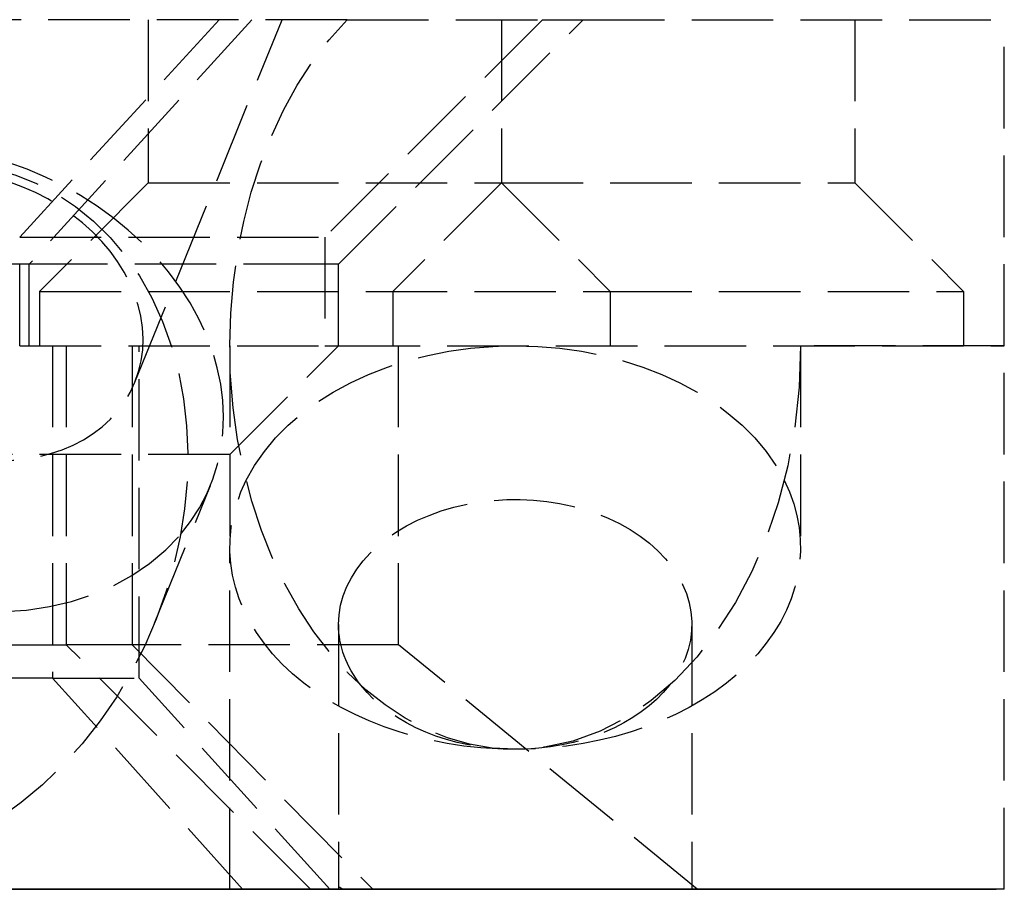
# Model space of a CAD drawing. Header units: millimetres. Extents: x -25 to 25, y -0.2 to 16.
import ezdxf

# ---------------------------------------------------------------- set-up
doc = ezdxf.new("R2010")
doc.units = ezdxf.units.MM
doc.header["$LTSCALE"] = 10
doc.linetypes.add('ALLCAD_Strich', pattern=[0.2, 0.15, -0.05])
doc.layers.add('BESCH_KONT_sich_schn_ansi_2d', color=40, linetype='Continuous')
doc.layers.add('BESCH_KONT_sich_schn_grun_2d', color=10, linetype='Continuous')

msp = doc.modelspace()

# ---------------------------------------------------------------- linework, layer by layer
at = {"layer": 'BESCH_KONT_sich_schn_ansi_2d', "linetype": 'ALLCAD_Strich'}
for p, q in [((25, 0), (-25.00000000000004, 0)), ((-12.58732918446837, 0, -150), (12.58732918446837, 0, -150)), ((6.883064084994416, 0, -32.97883010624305), (12.49999999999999, 0, -20)), ((10.55403159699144, 0, -34.56753949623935), (6.883064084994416, 0, -32.97883010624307)), ((12.75000000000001, 0, -20.40317049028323), (7.057798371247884, 0, -32.95155933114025)), ((11.15587484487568, 0, -34.81052926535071), (7.05779837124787, 0, -32.95155933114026)), ((10.98492488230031, 0, -119.4243044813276), (7.489721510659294, 0, -119.6074803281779)), ((7.489721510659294, 0, -119.6074803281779), (9.082525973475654, 0, -150)), ((10.99799094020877, 0, -119.6736197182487), (7.739378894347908, 0, -119.8443963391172)), ((8.952912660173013, 0, -143.0000000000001), (7.739378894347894, 0, -119.8443963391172)), ((8.587946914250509, 0, -5.631038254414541), (9.719855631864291, 0, -4.424827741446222)), ((8.952912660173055, 0, -143.0000000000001), (12.16255529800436, 0, -141.8948314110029)), ((12.48482442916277, 0, -148.0440927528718), (8.952912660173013, 0, -143.0000000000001)), ((9.108641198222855, 0, -4.115468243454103), (11.31883282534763, 0, -11.57695012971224)), ((9.97548179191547, 0), (10.56097716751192, 0, -1.976599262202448)), ((16.49999999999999, 0, -20.82842712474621), (10.55403159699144, 0, -34.56753949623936)), ((10.75, 0), (10.75, 0, -3.712310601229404)), ((10.74999999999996, 0, -120), (10.74999999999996, 0, -123.7123106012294)), ((10.74999999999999, 0, -60.00000000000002), (10.74999999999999, 0, -63.71231060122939)), ((10.98492488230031, 0, -119.4243044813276), (12.58732918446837, 0, -150)), ((12.23321180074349, 0, -119.608884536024), (10.99799094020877, 0, -119.6736197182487)), ((11.15587484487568, 0, -34.8105292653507), (17.25000000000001, 0, -21.37610492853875)), ((12.16255529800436, 0, -141.8948314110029), (13.37921364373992, 0, -141.4759023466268)), ((12.23321180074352, 0, -119.608884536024), (12.75944062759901, 0, -129.6499287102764)), ((13.85436542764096, 0, -150), (12.48482442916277, 0, -148.0440927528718)), ((12.49999999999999, 0, -20), (12.5, 0, -5.533985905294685)), ((12.5, 0, -3.533985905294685), (12.5, 0, -5.533985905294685)), ((16.49999999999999, 0, -20.82842712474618), (12.49999999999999, 0, -20)), ((13.85436542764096, 0, -150), (12.58732918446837, 0, -150)), ((12.74999999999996, 0, -125.1265241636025), (12.74999999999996, 0, -129.9736310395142)), ((12.74999999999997, 0, -65.12652416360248), (12.74999999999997, 0, -70.00000000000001)), ((12.75, 0, -5.12652416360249), (12.75, 0, -10.00000000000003)), ((12.75000000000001, 0), (12.75000000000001, 0, -5.126524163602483)), ((12.75000000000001, 0, -10.00000000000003), (12.75000000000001, 0, -20.40317049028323)), ((12.75000000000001, 0, -20.40317049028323), (17.25000000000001, 0, -21.37610492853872)), ((12.83134035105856, 0, -131.021857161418), (13.37921364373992, 0, -141.4759023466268)), ((13.37921364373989, 0, -141.4759023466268), (19.34785107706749, 0, -150)), ((19.34785107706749, 0, -150), (13.85436542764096, 0, -150)), ((16.49999999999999, 0, -1.39087274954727), (16.49999999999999, 0, -20.82842712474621)), ((17.25000000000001, 0, -21.37610492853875), (17.25000000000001, 0)), ((19.24999999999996, 0, -125.1265241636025), (19.24999999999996, 0, -130)), ((19.24999999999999, 0, -65.12652416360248), (19.24999999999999, 0, -70.00000000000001)), ((19.25, 0, -5.12652416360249), (19.25, 0, -10.00000000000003)), ((19.34785107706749, 0, -150), (24.99999999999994, 0, -150)), ((21.24999999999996, 0, -120), (21.24999999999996, 0, -123.7123106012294)), ((21.24999999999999, 0, -60.00000000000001), (21.24999999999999, 0, -63.71231060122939)), ((21.25, 0), (21.25, 0, -3.712310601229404)), ((24.99999999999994, 0, -150.0000000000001), (25, 0))]:
    msp.add_line(p, q, dxfattribs=at)
at = {"layer": 'BESCH_KONT_sich_schn_ansi_2d', "linetype": 'ALLCAD_Strich', "extrusion": (0, -1, 0)}
for centre, radius in [((7.499999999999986, -50.00000000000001), 5.25), ((12.5, -45.00000000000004), 3.25)]:
    msp.add_circle(centre, radius, dxfattribs=at)
at = {"layer": 'BESCH_KONT_sich_schn_ansi_2d', "linetype": 'ALLCAD_Strich', "extrusion": (0, 1, 0)}
for centre, radius in [((-7.499999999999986, -50.00000000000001), 3.25), ((-12.5, -100), 5.25), ((-12.5, -100), 3.25)]:
    msp.add_circle(centre, radius, dxfattribs=at)
for centre, radius, start, end in [((7.105427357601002e-14, -120.2500000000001), 12.25000000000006, 2.999999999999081, 177.0000000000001), ((1.4210854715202e-14, -30.00000000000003), 11.49999999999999, 203.4018390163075, 336.5981609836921), ((1.4210854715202e-14, -120), 7.5, 2.999999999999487, 176.9999999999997), ((-1.4210854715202e-14, -29.75000000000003), 7.750000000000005, 204.4000000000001, 335.5999999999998), ((-12.50000000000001, -45.00000000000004), 5.250000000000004, 340.5242570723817, 180), ((-12.49999999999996, -45.00000000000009), 5.249999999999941, 289.4757429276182, 340.5242570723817), ((-12.50000000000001, -45.00000000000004), 5.249999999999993, 180, 289.475742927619), ((-19, -70.00000000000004), 5.25, 180, 32.85555713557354), ((-18.99999999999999, -125), 5.250000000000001, 344.149450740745, 180), ((-19.00000000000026, -124.9999999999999), 5.250000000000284, 338.4166798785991, 344.1494507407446), ((-18.99999999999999, -125), 5.25, 180, 338.4166798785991), ((-19.00000000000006, -70.00000000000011), 5.250000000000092, 32.85555713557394, 60.31916626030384), ((-18.99999999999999, -125), 3.25, 0, 313.7445763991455), ((-19.00000000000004, -125), 3.25000000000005, 352.6694148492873, 0), ((-19.00000000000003, -125), 3.250000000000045, 313.7445763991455, 352.6694148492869), ((-19.00000000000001, -70.00000000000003), 5.249999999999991, 60.31916626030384, 180)]:
    msp.add_arc(centre, radius, start, end, dxfattribs=at)
at = {"layer": 'BESCH_KONT_sich_schn_ansi_2d', "linetype": 'ALLCAD_Strich', "extrusion": (0, -1, 0)}
for centre, radius, start, end in [((1.4210854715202e-14, -29.75000000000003), 12.25000000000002, 204.4000000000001, 335.5999999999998), ((-1.4210854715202e-14, -120.0000000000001), 11.00000000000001, 3.000000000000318, 177.0000000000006), ((-5.684341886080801e-14, -120.2500000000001), 7.749999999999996, 3.000000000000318, 177.0000000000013), ((19, -70.00000000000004), 3.25, 180, 112.6198649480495), ((19, -70.00000000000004), 3.249999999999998, 117.1105994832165, 180), ((18.99999999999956, -69.99999999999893), 3.249999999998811, 112.6198649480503, 117.1105994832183)]:
    msp.add_arc(centre, radius, start, end, dxfattribs=at)
for centre, major_axis, ratio, start_param, end_param in [((5.527173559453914, 0, -3.467679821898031), (-5.033803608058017, 0, -1.491080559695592), 0.5735764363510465, -6.75989230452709, -0.4767069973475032), ((15.99999999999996, 0, -120), (2.857568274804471e-15, 0, 7.424621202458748), 0.7071067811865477, -2.69611032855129, 2.69611032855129), ((15.99999999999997, 0, -60.00000000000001), (2.857568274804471e-15, 0, 7.424621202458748), 0.7071067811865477, -2.696110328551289, 2.696110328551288), ((16, 0, -3.712310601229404), (-5.250000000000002, 0), 0.7071067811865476, -1.570796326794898, 1.570796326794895), ((15.99999999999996, 0, -123.7123106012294), (5.25, 0), 0.7071067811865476, -1.570796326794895, 4.712388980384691), ((15.99999999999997, 0, -63.71231060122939), (5.25, 0), 0.7071067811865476, -1.570796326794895, 4.712388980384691), ((16, 0), (2.857568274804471e-15, 0, 7.424621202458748), 0.7071067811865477, 2.411864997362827, 2.696110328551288), ((16.00000000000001, 0, -5.126524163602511), (-3.250000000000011, 0), 0.7071067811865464, -2.664535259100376e-15, 0.7850855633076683), ((15.99999999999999, 0, -5.126524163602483), (3.250000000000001, 0), 0.7071067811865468, -0.7850855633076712, 3.141592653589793), ((16, 0, 5.999999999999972), (2.857568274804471e-15, 0, 7.424621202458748), 0.7071067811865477, 2.511753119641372, 3.236975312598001), ((16, 0, -5.126524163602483), (3.250000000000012, 0), 0.7071067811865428, -2.356507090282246, -0.7850855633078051), ((16, 0), (2.857568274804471e-15, 0, 7.424621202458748), 0.7071067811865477, 2.696110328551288, 3.141592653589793), ((15.99999999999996, 0, -120), (2.857568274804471e-15, 0, 7.424621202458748), 0.7071067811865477, 2.69611032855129, 3.141592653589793), ((15.99999999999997, 0, -60.00000000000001), (2.857568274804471e-15, 0, 7.424621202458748), 0.7071067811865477, 2.696110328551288, 3.141592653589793), ((16, 0), (2.857568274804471e-15, 0, 7.424621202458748), 0.7071067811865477, -3.141592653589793, -2.696110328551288), ((15.99999999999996, 0, -120), (2.857568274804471e-15, 0, 7.424621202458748), 0.7071067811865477, -3.141592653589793, -2.69611032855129), ((15.99999999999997, 0, -60.00000000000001), (2.857568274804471e-15, 0, 7.424621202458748), 0.7071067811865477, -3.141592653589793, -2.696110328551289), ((16, 0, -3.712310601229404), (5.250000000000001, 0), 0.7071067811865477, -1.570796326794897, 1.570796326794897), ((16, 0), (2.857568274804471e-15, 0, 7.424621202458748), 0.7071067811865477, -2.696110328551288, -1.570796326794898)]:
    msp.add_ellipse(centre, major_axis=major_axis, ratio=ratio, start_param=start_param, end_param=end_param, dxfattribs=at)
at = {"layer": 'BESCH_KONT_sich_schn_ansi_2d', "linetype": 'ALLCAD_Strich', "extrusion": (0, 1, 0)}
for centre, major_axis, ratio, start_param, end_param in [((5.992477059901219, 0, -5.038518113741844), (3.116164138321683, 0, 0.9230498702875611), 0.5735764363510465, -5.80647830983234, 0.4767069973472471), ((16, 0, -10.00000000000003), (1.76897083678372e-15, 0, 4.596194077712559), 0.7071067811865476, -3.141592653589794, 3.141592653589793), ((16, 0, 5.499999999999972), (3.712310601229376, 0, 8.962310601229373), 0.414213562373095, 2.260811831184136, 3.085922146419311), ((15.99999999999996, 0, -133.0577658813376), (2.34026232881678, 0, -5.251468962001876), 0.4294309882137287, 2.150514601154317, 2.450954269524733), ((15.99999999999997, 0, -70.00000000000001), (1.76897083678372e-15, 0, 4.596194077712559), 0.7071067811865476, -3.141592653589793, 3.141592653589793), ((15.99999999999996, 0, -125.1265241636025), (-3.25, 0), 0.7071067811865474, -8.881784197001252e-16, 3.926678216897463), ((15.99999999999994, 0, -125.1265241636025), (-3.249999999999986, 0), 0.7071067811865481, -0.7850855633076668, 9.43689570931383e-15), ((15.99999999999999, 0, -65.12652416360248), (-3.250000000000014, 0), 0.7071067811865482, 0, 3.926678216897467), ((15.99999999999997, 0, -65.1265241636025), (-3.249999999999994, 0), 0.7071067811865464, -0.785085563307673, -8.881784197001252e-16), ((15.99999999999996, 0, -130), (1.76897083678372e-15, 0, 4.596194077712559), 0.7071067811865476, -1.494557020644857, 4.488188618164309), ((15.99999999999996, 0, -125.1265241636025), (-3.249999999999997, 0), 0.7071067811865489, -2.356507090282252, -0.7850855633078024), ((15.99999999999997, 0, -65.1265241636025), (-3.249999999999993, 0), 0.7071067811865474, -2.356507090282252, -0.7850855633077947)]:
    msp.add_ellipse(centre, major_axis=major_axis, ratio=ratio, start_param=start_param, end_param=end_param, dxfattribs=at)
at = {"layer": 'BESCH_KONT_sich_schn_ansi_2d', "linetype": 'ALLCAD_Strich', "extrusion": (0, -0.9999999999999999, 0)}
msp.add_ellipse((8.20266868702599, 0, -12.49999999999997), major_axis=(-1.609288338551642, 0, 5.432866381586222), ratio=0.5735764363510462, start_param=-3.141592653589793, end_param=3.141592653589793, dxfattribs=at)
at = {"layer": 'BESCH_KONT_sich_schn_grun_2d', "linetype": 'ALLCAD_Strich'}
for p, q in [((12.90767078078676, 16), (-12.9076707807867, 15.99999999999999)), ((10.55403159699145, 16), (6.883064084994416, 12)), ((11.1558748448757, 16), (7.057798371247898, 11.5)), ((9.00415885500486, 9.329437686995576), (11.70984531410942, 16)), ((9.250000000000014, 16), (9.250000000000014, 13)), ((16.5, 16), (12.50000000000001, 12)), ((12.75000000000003, 11.49999999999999), (17.25000000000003, 16)), ((12.90767078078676, 16), (16.5, 16)), ((15.75000000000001, 16), (15.75000000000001, 13)), ((16.5, 16), (17.25000000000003, 16)), ((17.25000000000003, 16), (25.00000000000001, 16)), ((22.25000000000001, 16), (22.25000000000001, 13)), ((25.00000000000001, 10), (25.00000000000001, 16)), ((9.250000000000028, 12.99999999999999), (7.250000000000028, 11)), ((9.250000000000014, 12.99999999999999), (15.75000000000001, 12.99999999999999)), ((15.75000000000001, 12.99999999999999), (13.75000000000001, 11)), ((15.75000000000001, 12.99999999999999), (22.25000000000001, 12.99999999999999)), ((15.75000000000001, 12.99999999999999), (17.75000000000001, 11)), ((22.25000000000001, 12.99999999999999), (24.25000000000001, 11)), ((-6.88306408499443, 11.99999999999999), (6.88306408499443, 12)), ((6.88306408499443, 10), (6.883064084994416, 12)), ((6.88306408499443, 12), (12.5, 12)), ((12.50000000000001, 12), (12.50000000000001, 10)), ((7.057798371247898, 11.49999999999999), (-7.057798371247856, 11.49999999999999)), ((12.5, 11.49999999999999), (7.057798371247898, 11.49999999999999)), ((7.057798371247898, 10), (7.057798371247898, 11.5)), ((12.75000000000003, 11.49999999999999), (12.5, 11.49999999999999)), ((12.75000000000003, 10), (12.75000000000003, 11.49999999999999)), ((7.250000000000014, 11), (17.75000000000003, 11)), ((7.250000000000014, 11), (7.250000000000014, 10)), ((13.75000000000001, 11), (13.75000000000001, 10)), ((17.75000000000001, 11), (24.25000000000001, 11)), ((17.75000000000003, 11), (17.75000000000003, 10)), ((24.25000000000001, 11), (24.25000000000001, 10)), ((-6.88306408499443, 9.999999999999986), (6.88306408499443, 10)), ((6.88306408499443, 10), (12.5, 10)), ((7.489721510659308, 10), (7.489721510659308, 3.887143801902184)), ((7.739378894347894, 10), (7.739378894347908, 4.5)), ((8.952912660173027, 10), (8.952912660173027, 4.499999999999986)), ((9.082525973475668, 3.88714380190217), (9.082525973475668, 10)), ((10.75000000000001, 10.00000000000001), (10.75000000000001, 6.287689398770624)), ((10.75, 8), (12.75, 10)), ((12.50000000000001, 10), (12.75000000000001, 10)), ((12.75000000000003, 10), (25.00000000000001, 10)), ((13.85436542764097, 4.499999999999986), (13.85436542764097, 10)), ((25.00000000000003, 10), (21.25000000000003, 10)), ((21.25000000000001, 10), (21.25000000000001, 6.287689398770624)), ((25.00000000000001, 0), (25.00000000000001, 10)), ((10.75, 8), (4.25, 8)), ((9.365024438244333, 4.898159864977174), (10.39219799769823, 7.430539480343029)), ((10.75, 0), (10.75, 6.287689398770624)), ((12.75000000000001, 4.873475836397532), (12.75000000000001, 0)), ((19.25000000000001, 4.873475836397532), (19.25000000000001, 0)), ((-7.739378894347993, 4.500000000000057), (7.739378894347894, 4.500000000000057)), ((12.2332118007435, 0), (7.739378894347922, 4.5)), ((8.952912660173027, 4.500000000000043), (7.739378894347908, 4.500000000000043)), ((8.952912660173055, 4.500000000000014), (13.37921364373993, 0)), ((13.85436542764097, 4.5), (8.952912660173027, 4.499999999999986)), ((19.3478510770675, 0), (13.85436542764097, 4.5)), ((7.489721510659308, 3.88714380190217), (-7.489721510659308, 3.88714380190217)), ((10.98492488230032, 0), (7.489721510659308, 3.887143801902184)), ((7.489721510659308, 3.88714380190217), (9.082525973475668, 3.88714380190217)), ((12.58732918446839, 0), (9.082525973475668, 3.88714380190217)), ((25.00000000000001, 0), (-25.00000000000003, -1.4210854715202e-14))]:
    msp.add_line(p, q, dxfattribs=at)
at = {"layer": 'BESCH_KONT_sich_schn_grun_2d', "linetype": 'ALLCAD_Strich', "extrusion": (0, 0, -1)}
for centre, major_axis, ratio, start_param, end_param in [((16.00000000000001, 10), (3.297194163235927e-15, -7.424621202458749), 0.7071067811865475, -1.825027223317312e-15, 2.511753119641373), ((5.992477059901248, 10.55102385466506), (-3.011681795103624, 1.221586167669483), 0.7854191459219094, -3.141592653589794, 3.141592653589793), ((16.00000000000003, 6.287689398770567), (-5.250000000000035, 2.731148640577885e-14), 0.7071067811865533, 0.3398369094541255, 1.570796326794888), ((16.00000000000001, 10), (3.297194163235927e-15, -7.424621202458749), 0.7071067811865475, -1.570796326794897, -1.740438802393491e-15), ((15.99999999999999, 6.287689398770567), (5.250000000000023, 3.049898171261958e-15), 0.7071067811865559, -1.57079632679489, -0.3398369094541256), ((16.00000000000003, 6.287689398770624), (-5.250000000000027, -3.487759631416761e-16), 0.7071067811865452, -1.570796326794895, 0.339836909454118), ((16, 6.287689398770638), (5.250000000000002, 1.532107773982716e-14), 0.707106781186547, -0.3398369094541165, 1.570796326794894), ((16, 4.873475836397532), (-3.249999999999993, 0), 0.7071067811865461, 0, 3.650449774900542), ((16.00000000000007, 4.873475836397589), (-3.250000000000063, -9.392486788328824e-14), 0.7071067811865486, -0.5088571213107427, 1.287858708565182e-14), ((16.00000000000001, 4.87347583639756), (-3.250000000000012, 2.383648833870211e-13), 0.7071067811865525, -2.632735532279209, -0.5088571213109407)]:
    msp.add_ellipse(centre, major_axis=major_axis, ratio=ratio, start_param=start_param, end_param=end_param, dxfattribs=at)
at = {"layer": 'BESCH_KONT_sich_schn_grun_2d', "linetype": 'ALLCAD_Strich', "extrusion": (0, 0, -0.9999999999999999)}
msp.add_ellipse((4.500000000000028, 6.871491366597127), major_axis=(2.512456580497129, 6.19417601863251), ratio=0.7854191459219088, start_param=-0.6040189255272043, end_param=3.247987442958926, dxfattribs=at)
at = {"layer": 'BESCH_KONT_sich_schn_grun_2d', "linetype": 'ALLCAD_Strich'}
for centre, major_axis, ratio, start_param, end_param in [((5.527173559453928, 9.403870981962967), (4.865024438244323, -1.973331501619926), 0.7854191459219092, -0.2556270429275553, 3.141592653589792), ((5.527173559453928, 9.403870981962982), (-4.865024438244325, 1.973331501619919), 0.7854191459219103, 0.03786665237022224, 2.885965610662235), ((15.99999999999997, -3.057765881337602), (-3.247992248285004, 3.090263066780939), 0.03696146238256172, -0.1890483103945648, 0.1113913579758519)]:
    msp.add_ellipse(centre, major_axis=major_axis, ratio=ratio, start_param=start_param, end_param=end_param, dxfattribs=at)

doc.saveas('drawing.dxf')
